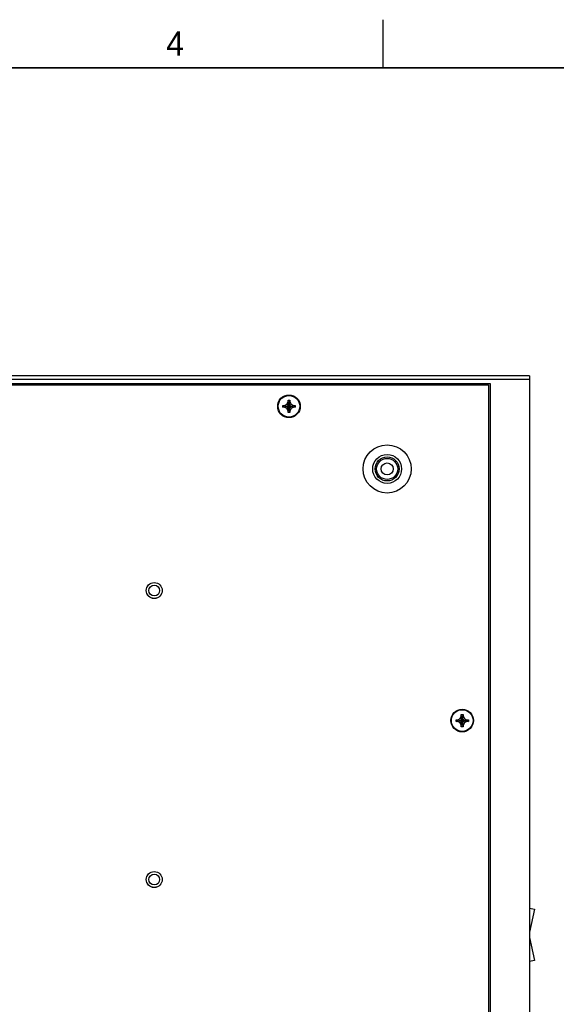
# Model space of a CAD drawing. Header units: inches. Extents: x 0 to 34, y 0 to 22.
# Tile 15 of 24: x 17.5 to 23.1, y 11.8 to 22. Entities that reach past the tile are written whole.
import ezdxf

# ---------------------------------------------------------------- set-up
doc = ezdxf.new("R2010")
doc.units = ezdxf.units.IN
doc.header["$LTSCALE"] = 1.87
doc.header["$MEASUREMENT"] = 0
doc.layers.get('0').update_dxf_attribs({"linetype": 'CONTINUOUS'})
doc.styles.get("Standard").update_dxf_attribs({"font": 'txt', "width": 0.8})

msp = doc.modelspace()

# ---------------------------------------------------------------- linework, layer by layer
at = {"color": 2, "linetype": 'CONTINUOUS'}
msp.add_line((21.25, 22), (21.25, 21.5), dxfattribs=at)
at = {"color": 7, "linetype": 'CONTINUOUS'}
for p, q in [((22.7736, 18.3037), (12.7736, 18.3037)), ((22.7736, 18.3037), (22.7736, 6.2437)), ((22.7736, 18.2637), (12.7736, 18.2637)), ((13.1836, 18.2237), (22.3636, 18.2237)), ((13.1986, 18.2087), (22.3486, 18.2087)), ((21.8536, 18.2237), (21.8536, 18.2087)), ((21.8636, 18.2237), (21.8636, 18.2087)), ((22.0361, 18.2237), (22.0361, 18.2087)), ((22.1111, 18.2237), (22.1111, 18.2087)), ((22.3486, 18.2087), (22.3486, 6.3387)), ((22.3636, 18.2237), (22.3636, 6.3237)), ((20.2096, 17.9772), (20.2096, 17.9952)), ((20.2096, 17.9772), (20.3376, 17.9952)), ((20.2096, 17.9952), (20.2276, 17.9952)), ((20.2096, 17.9952), (20.3376, 17.9772)), ((20.2276, 17.9952), (20.251, 18.0088)), ((20.2276, 17.9772), (20.3196, 17.9952)), ((20.2276, 17.9952), (20.3196, 17.9772)), ((20.251, 18.0088), (20.2646, 18.0322)), ((20.251, 17.9637), (20.2961, 18.0088)), ((20.2961, 17.9637), (20.251, 18.0088)), ((20.2646, 17.9222), (20.2826, 18.0502)), ((20.2646, 18.0322), (20.2646, 18.0502)), ((20.2826, 17.9222), (20.2646, 18.0502)), ((20.2646, 18.0502), (20.2826, 18.0502)), ((20.2646, 17.9402), (20.2826, 18.0322)), ((20.2826, 17.9402), (20.2646, 18.0322)), ((20.2826, 18.0502), (20.2826, 18.0322)), ((20.2826, 18.0322), (20.2961, 18.0088)), ((20.2961, 18.0088), (20.3196, 17.9952)), ((20.3196, 17.9952), (20.3376, 17.9952)), ((20.3376, 17.9952), (20.3376, 17.9772)), ((20.2276, 17.9772), (20.2096, 17.9772)), ((20.251, 17.9637), (20.2276, 17.9772)), ((20.2646, 17.9402), (20.251, 17.9637)), ((20.2646, 17.9222), (20.2646, 17.9402)), ((20.2826, 17.9222), (20.2646, 17.9222)), ((20.2961, 17.9637), (20.2826, 17.9402)), ((20.2826, 17.9402), (20.2826, 17.9222)), ((20.3196, 17.9772), (20.2961, 17.9637)), ((20.3376, 17.9772), (20.3196, 17.9772)), ((22.0096, 14.7147), (22.1376, 14.7327)), ((22.0096, 14.7327), (22.0276, 14.7327)), ((22.0096, 14.7327), (22.1376, 14.7147)), ((22.0096, 14.7147), (22.0096, 14.7327)), ((22.0276, 14.7327), (22.051, 14.7463)), ((22.0276, 14.7147), (22.1196, 14.7327)), ((22.0276, 14.7327), (22.1196, 14.7147)), ((22.051, 14.7463), (22.0646, 14.7697)), ((22.051, 14.7012), (22.0961, 14.7463)), ((22.051, 14.7463), (22.0961, 14.7012)), ((22.0646, 14.7877), (22.0826, 14.7877)), ((22.0646, 14.6597), (22.0826, 14.7877)), ((22.0646, 14.7697), (22.0646, 14.7877)), ((22.0826, 14.6597), (22.0646, 14.7877)), ((22.0646, 14.6777), (22.0826, 14.7697)), ((22.0826, 14.6777), (22.0646, 14.7697)), ((22.0826, 14.7877), (22.0826, 14.7697)), ((22.0826, 14.7697), (22.0961, 14.7463)), ((22.0961, 14.7463), (22.1196, 14.7327)), ((22.1196, 14.7327), (22.1376, 14.7327)), ((22.1376, 14.7327), (22.1376, 14.7147)), ((22.0276, 14.7147), (22.0096, 14.7147)), ((22.051, 14.7012), (22.0276, 14.7147)), ((22.0646, 14.6777), (22.051, 14.7012)), ((22.0646, 14.6597), (22.0646, 14.6777)), ((22.0826, 14.6597), (22.0646, 14.6597)), ((22.0961, 14.7012), (22.0826, 14.6777)), ((22.0826, 14.6777), (22.0826, 14.6597)), ((22.1196, 14.7147), (22.0961, 14.7012)), ((22.1376, 14.7147), (22.1196, 14.7147)), ((22.7736, 12.7766), (22.8266, 12.7648)), ((22.8266, 12.7648), (22.7736, 12.5257)), ((22.7736, 12.4728), (22.8266, 12.2338)), ((22.8266, 12.2338), (22.7736, 12.2221))]:
    msp.add_line(p, q, dxfattribs=at)
at = {"color": 7, "linetype": 'CONTINUOUS', "const_width": 0.02}
msp.add_lwpolyline([(33.5, 21.5), (0.5, 21.5)], dxfattribs=at)
at = {"color": 7, "linetype": 'CONTINUOUS'}
for centre, radius in [((20.2736, 17.9862), 0.1175), ((20.2736, 17.9862), 0.1125), ((21.2936, 17.3362), 0.25), ((21.2936, 17.3362), 0.15), ((21.2936, 17.3362), 0.125), ((21.2936, 17.3362), 0.1095), ((21.2936, 17.3362), 0.0625), ((18.8736, 16.0737), 0.083), ((18.8736, 16.0737), 0.0825), ((18.8736, 16.0737), 0.056), ((22.0736, 14.7237), 0.1175), ((22.0736, 14.7237), 0.1125), ((18.8736, 13.0737), 0.083), ((18.8736, 13.0737), 0.0825), ((18.8736, 13.0737), 0.056)]:
    msp.add_circle(centre, radius, dxfattribs=at)

# ---------------------------------------------------------------- texts
at = {"color": 2, "linetype": 'CONTINUOUS'}
msp.add_text('4', height=0.25, dxfattribs=at).set_placement((18.9977, 21.6277))

doc.saveas('drawing.dxf')
